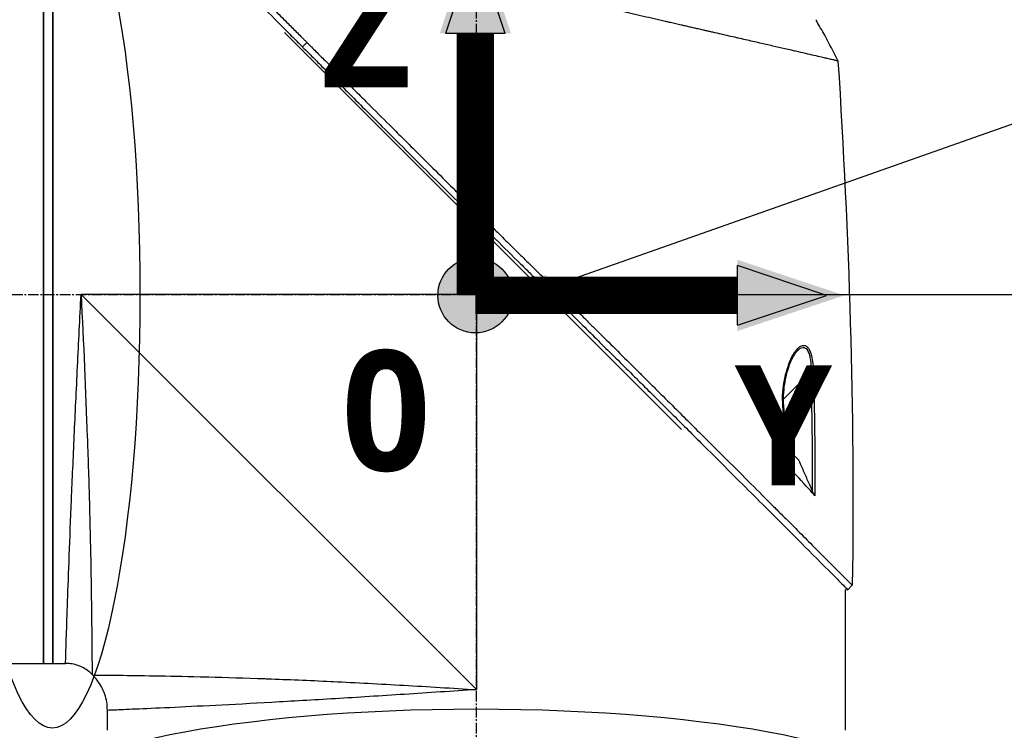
# Model space of a CAD drawing. Header units: millimetres. Extents: x 0 to 4378, y 0 to 2397.
# Tile 186 of 256: x 1539 to 1697, y 599 to 713. Entities that reach past the tile are written whole.
import ezdxf

# ---------------------------------------------------------------- set-up
doc = ezdxf.new("R2010")
doc.units = ezdxf.units.MM
doc.header["$LTSCALE"] = 0.2
doc.linetypes.add('CENTER2', pattern=[1.125, 0.75, -0.125, 0.125, -0.125])
for name, color, linetype in [('02_Center Line', 1, 'CENTER2'), ('07_Special Line2', 76, 'Continuous'), ('12_Before Rev.Num.', 5, 'Continuous'), ('13_After Rev.Num.', 6, 'Continuous')]:
    doc.layers.add(name, color=color, linetype=linetype)
doc.layers.add('14_Mark', color=7, linetype='Continuous', true_color=0xe03c31)
doc.styles.add('Rainbow-4.0 Style', font='malgunsl.ttf')
doc.styles.add('Rainbow-5.0 Style', font='malgunsl.ttf')
doc.dimstyles.new('Rainbow-4.0 Style', dxfattribs={"dimtxt": 3.5, "dimasz": 2.5, "dimexe": 1, "dimexo": 1, "dimgap": 1, "dimtad": 1, "dimdsep": 46, "dimtxsty": 'Rainbow-4.0 Style', "dimcen": 0, "dimclrd": 251, "dimclre": 251, "dimclrt": 7, "dimazin": 3, "dimtp": 0.1, "dimtm": 0.1, "dimtfac": 0.61, "dimtmove": 0, "dimatfit": 3, "dimfxl": 1, "dimlwd": -1, "dimlwe": -1, "dimarcsym": 1})
doc.dimstyles.new('Rainbow-5.0 Style', dxfattribs={"dimtxt": 4.5, "dimasz": 2.5, "dimexe": 1, "dimexo": 1, "dimgap": 1, "dimtad": 1, "dimdsep": 46, "dimtxsty": 'Rainbow-5.0 Style', "dimcen": 0, "dimclrd": 251, "dimclre": 251, "dimclrt": 7, "dimazin": 3, "dimtp": 0.1, "dimtm": 0.1, "dimtfac": 0.61, "dimtmove": 0, "dimatfit": 3, "dimfxl": 1, "dimlwd": -1, "dimlwe": -1, "dimarcsym": 1})

# ---------------------------------------------------------------- blocks, each defined once
blk = doc.blocks.new('A$Ce9bf501b')
for p, q in [((-69.2, 110.2), (-69.2, 228.2)), ((-69.2, 228.2), (-69.2, 110.2)), ((-67.7, 228.2), (-67.7, 110.2)), ((-67.7, 110.2), (-67.7, 228.2)), ((-30.66, 211.04), (32.79, 147.6)), ((-27.81, 208.76), (-27.1, 209.47)), ((0.54, 179.85), (0, 169.2)), ((0, 169.2), (-63.2, 169.2)), ((0, 106), (-63.2, 169.2)), ((0, 169.2), (10.65, 169.74)), ((0, 169.2), (0, 106)), ((53.4, 158.5), (53.4, 158.5)), ((53.74, 158.5), (53.74, 158.5)), ((53.45, 156.79), (49.04, 152.38)), ((48.95, 152.29), (48.95, 152.29)), ((49.43, 144.79), (51.53, 142.69)), ((59, 99.5), (59, 122)), ((59, 122), (59.37, 121.97)), ((59.37, 121.97), (60.08, 122.68)), ((-74.2, 110.2), (-69.2, 110.2)), ((-69.2, 110.2), (-67.7, 110.2)), ((-67.7, 110.2), (-65.69, 110.2)), ((-61.44, 108.44), (-61.34, 108.34)), ((-55, 108.27), (-55, 108.27)), ((-59, 99.5), (-59, 102.69)), ((-55, 102.85), (-55, 102.86))]:
    blk.add_line(p, q)
for centre, radius, start, end in [((-20.07, 168.87), 86.48, 28.646, 30.3958), ((-20.06, 168.87), 86.47, 26.0828, 28.646)]:
    blk.add_arc(centre, radius, start, end)
for centre, major_axis, ratio, start_param, end_param in [((-17.15, 171.25), (53.33, -65.75), 0.977068, 1.416312, 1.42047), ((-20.07, 168.87), (-59.43, 62.83), 1, 4.404955, 4.409974), ((53.44, 156.78), (-0.5, -0.012), 0.024071, 3.598315, 4.687114), ((48.55, 151.9), (0.499, 0.029), 0.0232, 5.671142, 6.283186)]:
    blk.add_ellipse(centre, major_axis=major_axis, ratio=ratio, start_param=start_param, end_param=end_param)
for points, knots in [([(-47.69, 228.8), (-47.69, 228.8), (-47.63, 228.74), (-47.42, 228.53), (-47.26, 228.36), (-46.9, 228), (-46.74, 227.83), (-46.3, 227.39), (-46.01, 227.1), (-45.5, 226.58), (-45.3, 226.38), (-44.85, 225.92), (-44.6, 225.67), (-43.61, 224.67), (-42.8, 223.84), (-40.09, 221.1), (-37.94, 218.94), (-34.37, 215.35), (-33.12, 214.09), (-31.18, 212.14), (-30.52, 211.48), (-29.51, 210.47), (-29.18, 210.14), (-28.67, 209.62), (-28.5, 209.45), (-28.04, 209), (-27.83, 208.79), (-27.81, 208.76)], [0, 0, 0, 0, 0.449356, 0.449356, 0.898467, 0.898467, 1.197468, 1.197468, 1.595858, 1.595858, 1.82337, 1.82337, 2.083118, 2.083118, 2.775822, 2.775822, 4.159486, 4.159486, 4.850949, 4.850949, 5.197063, 5.197063, 5.370242, 5.370242, 5.456832, 5.456832, 5.599134, 5.599134, 5.599134, 5.599134]), ([(57.79, 206.5), (57.79, 206.5), (57.79, 206.5), (57.79, 206.5), (57.78, 206.5), (57.77, 206.51), (57.77, 206.51), (57.75, 206.51), (57.72, 206.52), (57.68, 206.53), (57.65, 206.54), (57.61, 206.55), (57.55, 206.56), (57.5, 206.58), (57.44, 206.59), (57.36, 206.61), (57.29, 206.63), (57.21, 206.64), (57.12, 206.67), (57.03, 206.69), (56.93, 206.71), (56.82, 206.73), (56.62, 206.78), (56.37, 206.84), (56.07, 206.91), (56.02, 206.92), (55.96, 206.93), (55.9, 206.95), (55.73, 206.99), (55.48, 207.04), (55.11, 207.13), (54.82, 207.19), (54.44, 207.28), (53.95, 207.39), (53.57, 207.48), (53.12, 207.58), (52.59, 207.71), (52.13, 207.81), (51.62, 207.93), (51.03, 208.06), (50.81, 208.11), (50.59, 208.16), (50.35, 208.22), (50, 208.3), (49.65, 208.38), (49.28, 208.46), (48.67, 208.6), (48.03, 208.75), (47.36, 208.9), (47.02, 208.98), (46.68, 209.06), (46.33, 209.14), (45.98, 209.22), (45.63, 209.3), (45.27, 209.38), (44.55, 209.55), (43.8, 209.72), (43.03, 209.9), (42.64, 209.98), (42.25, 210.07), (41.85, 210.17), (41.76, 210.18), (41.68, 210.2), (41.6, 210.22), (41.49, 210.25), (41.17, 210.32), (40.63, 210.44), (40.3, 210.52), (39.89, 210.61), (39.39, 210.73), (39.01, 210.82), (38.58, 210.91), (38.11, 211.02), (37.9, 211.07), (37.68, 211.12), (37.46, 211.17), (37.24, 211.22), (37.03, 211.27), (36.8, 211.32), (36.62, 211.36), (36.43, 211.41), (36.25, 211.45), (35.98, 211.51), (35.72, 211.57), (35.46, 211.63), (35.23, 211.68), (35.01, 211.73), (34.78, 211.78), (34.55, 211.84), (34.32, 211.89), (34.09, 211.94), (33.86, 212), (33.61, 212.05), (33.38, 212.11), (33.16, 212.16), (32.95, 212.2), (32.7, 212.26), (32.45, 212.32), (32.15, 212.39), (31.86, 212.45), (31.58, 212.52), (31.3, 212.58), (31.02, 212.65), (30.81, 212.69), (30.6, 212.74), (30.4, 212.79), (30.32, 212.81), (30.24, 212.82), (30.16, 212.84), (29.88, 212.91), (29.59, 212.97), (29.3, 213.04), (29.16, 213.07), (29.01, 213.11), (28.87, 213.14), (28.72, 213.17), (28.58, 213.21), (28.43, 213.24), (28.14, 213.31), (27.85, 213.37), (27.56, 213.44), (26.97, 213.57), (26.38, 213.71), (25.79, 213.84), (25.49, 213.91), (25.19, 213.98), (24.9, 214.05), (24.6, 214.12), (24.3, 214.19), (24, 214.26), (23.85, 214.29), (23.7, 214.32), (23.55, 214.36), (23.39, 214.39), (23.24, 214.43), (23.09, 214.46), (22.8, 214.53), (22.5, 214.6), (22.21, 214.67), (22.2, 214.67), (22.19, 214.67), (22.18, 214.67), (21.88, 214.74), (21.57, 214.81), (21.27, 214.88), (20.96, 214.95), (20.66, 215.02), (20.35, 215.09), (20.2, 215.13), (20.04, 215.16), (19.89, 215.2), (19.74, 215.23), (19.58, 215.27), (19.43, 215.3), (19.12, 215.37), (18.81, 215.44), (18.5, 215.51), (18.32, 215.56), (18.14, 215.6), (17.95, 215.64), (17.95, 215.64), (17.95, 215.64), (17.94, 215.64), (17.88, 215.66), (17.76, 215.68), (17.57, 215.73), (17.43, 215.76), (17.25, 215.8), (17.03, 215.85), (16.91, 215.88), (16.78, 215.91), (16.64, 215.94), (16.49, 215.97), (16.34, 216.01), (16.17, 216.05), (16.06, 216.07), (15.93, 216.1), (15.81, 216.13), (15.77, 216.14), (15.74, 216.15), (15.7, 216.15), (15.35, 216.24), (15.03, 216.31), (14.77, 216.37), (14.11, 216.52), (13.74, 216.6), (13.65, 216.63), (13.4, 216.68), (13.14, 216.74), (12.89, 216.8), (12.58, 216.87), (12.26, 216.94), (11.95, 217.02), (11.81, 217.05), (11.67, 217.08), (11.53, 217.11), (11.36, 217.15), (11.18, 217.19), (11.01, 217.23), (10.81, 217.28), (10.61, 217.32), (10.41, 217.37), (10.05, 217.45), (9, 217.69), (7.25, 218.09), (7.22, 218.1), (7.19, 218.1), (7.16, 218.11), (5.94, 218.39), (4.73, 218.67), (3.52, 218.95), (2.58, 219.16), (1.64, 219.38), (0.7, 219.59), (0.41, 219.66), (0.12, 219.73), (-0.18, 219.79), (-1.4, 220.07), (-2.61, 220.35), (-3.81, 220.63), (-4.14, 220.7), (-4.47, 220.78), (-4.8, 220.85), (-5.05, 220.91), (-5.32, 220.97), (-5.6, 221.04), (-6.15, 221.16), (-6.74, 221.3), (-7.38, 221.44), (-7.66, 221.51), (-7.95, 221.58), (-8.25, 221.64), (-8.54, 221.71), (-8.83, 221.78), (-9.13, 221.84), (-9.41, 221.91), (-9.7, 221.98), (-9.99, 222.04), (-10.04, 222.05), (-10.08, 222.06), (-10.13, 222.07), (-10.36, 222.13), (-10.6, 222.18), (-10.85, 222.24), (-11.38, 222.36), (-11.95, 222.49), (-12.56, 222.63), (-13.09, 222.75), (-13.65, 222.88), (-14.24, 223.01), (-15.25, 223.25), (-16.35, 223.5), (-17.52, 223.77), (-18.37, 223.96), (-19.25, 224.16), (-20.16, 224.37)], [0.0008979, 0.0008979, 0.0008979, 0.0008979, 0.0108915, 0.0108915, 0.0108915, 0.020974, 0.020974, 0.020974, 0.0391503, 0.0391503, 0.0391503, 0.0554178, 0.0554178, 0.0554178, 0.0702751, 0.0702751, 0.0702751, 0.0840358, 0.0840358, 0.0840358, 0.0969119, 0.0969119, 0.0969119, 0.1205769, 0.1205769, 0.1205769, 0.125, 0.125, 0.125, 0.1638961, 0.1638961, 0.1638961, 0.1958374, 0.1958374, 0.1958374, 0.2208888, 0.2208888, 0.2208888, 0.2422005, 0.2422005, 0.2422005, 0.25, 0.25, 0.25, 0.2678209, 0.2678209, 0.2678209, 0.2975362, 0.2975362, 0.2975362, 0.3125, 0.3125, 0.3125, 0.3272656, 0.3272656, 0.3272656, 0.3570095, 0.3570095, 0.3570095, 0.3718814, 0.3718814, 0.3718814, 0.375, 0.375, 0.375, 0.3991671, 0.3991671, 0.3991671, 0.4139157, 0.4139157, 0.4139157, 0.4249028, 0.4249028, 0.4249028, 0.429655, 0.429655, 0.429655, 0.4340613, 0.4340613, 0.4340613, 0.4375, 0.4375, 0.4375, 0.4468814, 0.4468814, 0.4468814, 0.4548932, 0.4548932, 0.4548932, 0.4629051, 0.4629051, 0.4629051, 0.4712008, 0.4712008, 0.4712008, 0.4789288, 0.4789288, 0.4789288, 0.4866568, 0.4866568, 0.4866568, 0.4943848, 0.4943848, 0.4943848, 0.5, 0.5, 0.5, 0.502414, 0.502414, 0.502414, 0.5112437, 0.5112437, 0.5112437, 0.5156585, 0.5156585, 0.5156585, 0.5200734, 0.5200734, 0.5200734, 0.528903, 0.528903, 0.528903, 0.5465624, 0.5465624, 0.5465624, 0.555392, 0.555392, 0.555392, 0.5642217, 0.5642217, 0.5642217, 0.5686366, 0.5686366, 0.5686366, 0.5730514, 0.5730514, 0.5730514, 0.5816327, 0.5816327, 0.5816327, 0.5818813, 0.5818813, 0.5818813, 0.5907202, 0.5907202, 0.5907202, 0.5995591, 0.5995591, 0.5995591, 0.6039786, 0.6039786, 0.6039786, 0.6083981, 0.6083981, 0.6083981, 0.6172371, 0.6172371, 0.6172371, 0.622449, 0.622449, 0.622449, 0.6229413, 0.6229413, 0.6229413, 0.6298917, 0.6298917, 0.6298917, 0.6351416, 0.6351416, 0.6351416, 0.6379546, 0.6379546, 0.6379546, 0.6408496, 0.6408496, 0.6408496, 0.6428571, 0.6428571, 0.6428571, 0.6433986, 0.6433986, 0.6433986, 0.6491487, 0.6491487, 0.6491487, 0.6632653, 0.6632653, 0.6632653, 0.6704637, 0.6704637, 0.6704637, 0.6793393, 0.6793393, 0.6793393, 0.6833065, 0.6833065, 0.6833065, 0.6882149, 0.6882149, 0.6882149, 0.6938776, 0.6938776, 0.6938776, 0.7239727, 0.7239727, 0.7239727, 0.7244898, 0.7244898, 0.7244898, 0.7589042, 0.7589042, 0.7589042, 0.7857143, 0.7857143, 0.7857143, 0.7941949, 0.7941949, 0.7941949, 0.8295621, 0.8295621, 0.8295621, 0.8392857, 0.8392857, 0.8392857, 0.849008, 0.849008, 0.849008, 0.8678821, 0.8678821, 0.8678821, 0.876305, 0.876305, 0.876305, 0.8842189, 0.8842189, 0.8842189, 0.8917062, 0.8917062, 0.8917062, 0.8928571, 0.8928571, 0.8928571, 0.9031342, 0.9031342, 0.9031342, 0.9247967, 0.9247967, 0.9247967, 0.9437386, 0.9437386, 0.9437386, 0.9764071, 0.9764071, 0.9764071, 1, 1, 1, 1]), ([(-34.78, 217.18), (-34.76, 217.16), (-34.7, 217.1), (-34.56, 216.96), (-34.5, 216.9), (-34.34, 216.73), (-34.22, 216.62), (-33.89, 216.28), (-33.66, 216.05), (-32.97, 215.36), (-32.51, 214.89), (-31.72, 214.1), (-31.4, 213.78), (-30.76, 213.14), (-30.44, 212.81), (-29.62, 212), (-29.12, 211.5), (-28.37, 210.74), (-28.12, 210.49), (-27.74, 210.11), (-27.61, 209.98), (-27.42, 209.79), (-27.36, 209.73), (-27.28, 209.65), (-27.11, 209.48), (-27.1, 209.47)], [-1.054271, -1.054271, -1.054271, -1.054271, -1.016011, -1.016011, -0.991173, -0.991173, -0.941498, -0.941498, -0.842144, -0.842144, -0.643564, -0.643564, -0.511372, -0.511372, -0.379025, -0.379025, -0.180334, -0.180334, -0.080976, -0.080976, -0.031296, -0.031296, -0.006457, -0.006457, -0.000001, -0.000001, -0.000001, -0.000001]), ([(-27.1, 209.47), (-27.09, 209.46), (-26.94, 209.31), (-26.86, 209.23), (-26.81, 209.17), (-26.63, 208.99), (-26.51, 208.88), (-26.15, 208.52), (-25.91, 208.28), (-25.18, 207.55), (-24.7, 207.06), (-23.22, 205.59), (-22.23, 204.59), (-20.97, 203.34), (-20.72, 203.09), (-20.15, 202.52), (-19.83, 202.19), (-18.9, 201.27), (-18.29, 200.66), (-17.56, 199.92), (-17.44, 199.8), (-17.2, 199.57), (-17.09, 199.46), (-15.81, 198.18), (-14.62, 197), (-12.74, 195.12), (-12.06, 194.44), (-10.57, 192.96), (-9.78, 192.17), (-6.85, 189.25), (-4.7, 187.11), (-1.8, 184.24), (-1.08, 183.52), (-0.25, 182.69), (-0.14, 182.59), (0.04, 182.4), (0.13, 182.32), (0.3, 182.15), (0.39, 182.06), (0.59, 181.86), (0.7, 181.75), (0.9, 181.55), (0.99, 181.47), (1.19, 181.26), (1.32, 181.14), (1.55, 180.92), (1.65, 180.81), (2.29, 180.18), (2.82, 179.65), (4.05, 178.44), (4.75, 177.75), (6.15, 176.36), (6.86, 175.66), (8.02, 174.52), (8.47, 174.07), (9.03, 173.53), (9.13, 173.42), (9.42, 173.14), (9.61, 172.95), (10.26, 172.31), (10.72, 171.86), (11.42, 171.16), (11.67, 170.92), (12, 170.59), (12.09, 170.51), (12.22, 170.38), (12.26, 170.33), (12.41, 170.19), (12.51, 170.09), (12.76, 169.84), (12.91, 169.69), (13.26, 169.35), (13.45, 169.16), (13.81, 168.8), (13.99, 168.62), (14.23, 168.38), (14.29, 168.32), (14.5, 168.12), (14.66, 167.96), (15.05, 167.57), (15.27, 167.36), (15.66, 166.97), (15.82, 166.81), (16.15, 166.48), (16.32, 166.32), (16.74, 165.9), (17, 165.64), (17.45, 165.19), (17.64, 165.01), (17.97, 164.68), (18.11, 164.54), (18.32, 164.33), (18.39, 164.26), (18.67, 163.99), (18.87, 163.78), (20, 162.67), (20.92, 161.76), (22.82, 159.87), (23.8, 158.9), (25.16, 157.55), (25.54, 157.17), (26.11, 156.61), (26.29, 156.43), (26.91, 155.81), (27.34, 155.38), (28.22, 154.51), (28.66, 154.06), (30.07, 152.66), (31.03, 151.71), (32.76, 149.99), (33.53, 149.22), (35.19, 147.57), (36.08, 146.68), (37.66, 145.11), (38.35, 144.41), (41.7, 141.08), (44.22, 138.55), (47.06, 135.71), (47.56, 135.22), (48.51, 134.26), (48.98, 133.8), (51.18, 131.6), (52.78, 129.99), (54.81, 127.96), (55.4, 127.37), (56.46, 126.3), (56.94, 125.82), (58.22, 124.54), (58.88, 123.88), (59.56, 123.2), (59.73, 123.03), (60, 122.75), (60.08, 122.68), (60.08, 122.68)], [-6.229962, -6.229962, -6.229962, -6.229962, -6.227864, -6.227864, -6.219552, -6.219552, -6.202929, -6.202929, -6.16968, -6.16968, -6.103208, -6.103208, -5.970065, -5.970065, -5.937453, -5.937453, -5.895346, -5.895346, -5.816119, -5.816119, -5.800362, -5.800362, -5.786281, -5.786281, -5.635887, -5.635887, -5.550128, -5.550128, -5.451964, -5.451964, -5.19041, -5.19041, -5.103809, -5.103809, -5.091041, -5.091041, -5.081268, -5.081268, -5.070806, -5.070806, -5.057101, -5.057101, -5.047416, -5.047416, -5.032993, -5.032993, -5.021064, -5.021064, -4.959513, -4.959513, -4.879662, -4.879662, -4.798866, -4.798866, -4.746913, -4.746913, -4.735039, -4.735039, -4.713278, -4.713278, -4.660559, -4.660559, -4.631405, -4.631405, -4.620962, -4.620962, -4.61581, -4.61581, -4.603824, -4.603824, -4.585775, -4.585775, -4.565126, -4.565126, -4.545061, -4.545061, -4.538129, -4.538129, -4.518662, -4.518662, -4.489931, -4.489931, -4.468034, -4.468034, -4.446173, -4.446173, -4.412022, -4.412022, -4.38742, -4.38742, -4.368644, -4.368644, -4.359076, -4.359076, -4.331844, -4.331844, -4.208918, -4.208918, -4.076245, -4.076245, -4.023995, -4.023995, -3.998904, -3.998904, -3.939656, -3.939656, -3.878964, -3.878964, -3.746371, -3.746371, -3.637173, -3.637173, -3.509455, -3.509455, -3.406658, -3.406658, -3.009825, -3.009825, -2.924337, -2.924337, -2.84138, -2.84138, -2.519502, -2.519502, -2.374871, -2.374871, -2.235834, -2.235834, -1.965462, -1.965462, -1.83333, -1.83333, -1.674568, -1.674568, -1.674568, -1.674568]), ([(-27.81, 208.76), (-27.77, 208.73), (-27.47, 208.43), (-26.8, 207.76), (-26.55, 207.5), (-25.79, 206.74), (-25.27, 206.22), (-23.72, 204.67), (-22.66, 203.61), (-21.29, 202.24), (-20.99, 201.94), (-20.33, 201.28), (-19.98, 200.93), (-18.67, 199.62), (-17.72, 198.67), (-16.21, 197.17), (-15.66, 196.61), (-13.62, 194.58), (-12.12, 193.09), (-7.64, 188.62), (-2.04, 183.06), (3.89, 177.19), (5.22, 175.88), (7.21, 173.92), (7.86, 173.27), (8.78, 172.37), (9.04, 172.11), (9.8, 171.36), (10.31, 170.86), (10.97, 170.2), (11.13, 170.05), (11.39, 169.79), (11.5, 169.68), (11.72, 169.47), (11.82, 169.37), (12.03, 169.16), (12.14, 169.05), (12.66, 168.53), (13.08, 168.12), (13.94, 167.27), (14.38, 166.83), (15.65, 165.57), (16.48, 164.75), (18.12, 163.13), (18.93, 162.32), (20.6, 160.67), (21.45, 159.83), (23.18, 158.11), (24.06, 157.23), (25.4, 155.9), (25.85, 155.45), (27.08, 154.23), (27.84, 153.47), (29.45, 151.88), (30.29, 151.04), (31.95, 149.39), (32.76, 148.58), (34.34, 147.01), (35.1, 146.24), (37.32, 144.03), (38.76, 142.6), (42.73, 138.63), (45.18, 136.18), (47.86, 133.5), (48.29, 133.07), (50.3, 131.06), (51.76, 129.6), (55.02, 126.33), (56.61, 124.74), (57.97, 123.37), (58.21, 123.13), (58.74, 122.61), (58.97, 122.37), (59.29, 122.05), (59.37, 121.97), (59.37, 121.97)], [0.000001, 0.000001, 0.000001, 0.000001, 0.0174896, 0.0174896, 0.0280641, 0.0280641, 0.0492044, 0.0492044, 0.0915833, 0.0915833, 0.103829, 0.103829, 0.1177045, 0.1177045, 0.1548929, 0.1548929, 0.1762617, 0.1762617, 0.2332292, 0.2332292, 0.3447473, 0.3447473, 0.3768428, 0.3768428, 0.3928613, 0.3928613, 0.3992061, 0.3992061, 0.4115742, 0.4115742, 0.4153435, 0.4153435, 0.4181398, 0.4181398, 0.4207138, 0.4207138, 0.4231441, 0.4231441, 0.4328041, 0.4328041, 0.443145, 0.443145, 0.4624048, 0.4624048, 0.4815797, 0.4815797, 0.5018181, 0.5018181, 0.5229618, 0.5229618, 0.5340035, 0.5340035, 0.5527188, 0.5527188, 0.5738832, 0.5738832, 0.5945831, 0.5945831, 0.6145009, 0.6145009, 0.6528362, 0.6528362, 0.7241388, 0.7241388, 0.7381113, 0.7381113, 0.7906485, 0.7906485, 0.8696683, 0.8696683, 0.8893857, 0.8893857, 0.91901, 0.91901, 0.9486615, 0.9486615, 0.9486615, 0.9486615]), ([(-65.69, 110.2), (-65.69, 110.2), (-65.67, 110.58), (-65.65, 111.33), (-65.64, 111.71), (-65.62, 112.17), (-65.61, 112.73), (-65.59, 113.3), (-65.57, 113.95), (-65.54, 114.69), (-65.5, 116.17), (-65.44, 117.99), (-65.36, 120.13), (-65.29, 122.26), (-65.2, 124.76), (-65.09, 127.48), (-64.99, 130.2), (-64.87, 133.16), (-64.74, 136.39), (-64.6, 139.61), (-64.45, 143.04), (-64.29, 146.58), (-64.13, 150.13), (-63.95, 153.84), (-63.77, 157.65), (-63.58, 161.46), (-63.39, 165.36), (-63.2, 169.2)], [0.5000036, 0.5000036, 0.5000036, 0.5000036, 0.5624944, 0.5624944, 0.5624944, 0.5937419, 0.5937419, 0.5937419, 0.6249896, 0.6249896, 0.6249896, 0.6874857, 0.6874857, 0.6874857, 0.7499833, 0.7499833, 0.7499833, 0.8124833, 0.8124833, 0.8124833, 0.8749861, 0.8749861, 0.8749861, 0.9375, 0.9375, 0.9375, 1, 1, 1, 1]), ([(-63.2, 169.2), (-62.82, 161.42), (-62.47, 153.58), (-62.21, 146.37), (-62.21, 146.29), (-62.2, 146.22), (-62.2, 146.14), (-62.07, 142.6), (-61.97, 139.16), (-61.88, 135.91), (-61.88, 135.82), (-61.88, 135.73), (-61.87, 135.64), (-61.79, 132.41), (-61.72, 129.41), (-61.67, 126.66), (-61.67, 126.58), (-61.67, 126.5), (-61.67, 126.43), (-61.61, 123.67), (-61.58, 121.14), (-61.55, 118.95), (-61.55, 118.9), (-61.55, 118.84), (-61.54, 118.79), (-61.52, 116.6), (-61.5, 114.74), (-61.48, 113.21), (-61.48, 113.19), (-61.48, 113.16), (-61.48, 113.14), (-61.47, 112.39), (-61.47, 111.71), (-61.46, 111.13), (-61.46, 110.54), (-61.45, 110.04), (-61.45, 109.65), (-61.45, 109.64), (-61.45, 109.64), (-61.45, 109.63), (-61.45, 108.85), (-61.44, 108.45), (-61.44, 108.44), (-61.44, 108.44), (-61.44, 108.44), (-61.44, 108.44)], [0, 0, 0, 0, 0.1237216, 0.1237216, 0.1237216, 0.125, 0.125, 0.125, 0.1858558, 0.1858558, 0.1858558, 0.1875, 0.1875, 0.1875, 0.2483067, 0.2483067, 0.2483067, 0.25, 0.25, 0.25, 0.3110307, 0.3110307, 0.3110307, 0.3125, 0.3125, 0.3125, 0.3740244, 0.3740244, 0.3740244, 0.375, 0.375, 0.375, 0.4055785, 0.4055785, 0.4055785, 0.4371666, 0.4371666, 0.4371666, 0.4375, 0.4375, 0.4375, 0.5, 0.5, 0.5, 0.500405, 0.500405, 0.500405, 0.500405]), ([(48.96, 151.92), (48.88, 153.34), (49.04, 154.8), (49.41, 156.33), (49.73, 157.62), (50.13, 158.68), (50.61, 159.52), (50.64, 159.56), (50.66, 159.61), (50.69, 159.66), (50.99, 160.15), (51.28, 160.52), (51.58, 160.75), (51.67, 160.82), (51.75, 160.88), (51.83, 160.92), (51.92, 160.97), (52, 161.01), (52.09, 161.03), (52.26, 161.07), (52.44, 161.04), (52.63, 160.95), (52.79, 160.87), (52.94, 160.73), (53.08, 160.53), (53.1, 160.5), (53.13, 160.45), (53.16, 160.41), (53.22, 160.3), (53.28, 160.18), (53.34, 160.05), (53.38, 159.95), (53.42, 159.84), (53.46, 159.72), (53.5, 159.6), (53.53, 159.48), (53.56, 159.36), (53.75, 158.63), (53.86, 157.77), (53.88, 156.8)], [0, 0, 0, 0, 0.25, 0.25, 0.25, 0.4865055, 0.4865055, 0.4865055, 0.5, 0.5, 0.5, 0.625, 0.625, 0.625, 0.65625, 0.65625, 0.65625, 0.6875, 0.6875, 0.6875, 0.75, 0.75, 0.75, 0.8021419, 0.8021419, 0.8021419, 0.8125, 0.8125, 0.8125, 0.8375, 0.8375, 0.8375, 0.85625, 0.85625, 0.85625, 0.875, 0.875, 0.875, 0.9999999, 0.9999999, 0.9999999, 0.9999999]), ([(51.42, 160.29), (51.48, 160.35), (51.54, 160.4), (51.6, 160.45), (51.65, 160.5), (51.71, 160.54), (51.77, 160.58), (51.86, 160.63), (51.97, 160.68), (52.15, 160.7), (52.16, 160.7), (52.17, 160.7), (52.18, 160.7), (52.23, 160.7), (52.28, 160.7), (52.32, 160.7), (52.35, 160.69), (52.39, 160.68), (52.42, 160.67), (52.51, 160.64), (52.6, 160.59), (52.68, 160.53), (52.77, 160.45), (52.85, 160.35), (52.92, 160.23), (52.94, 160.21), (52.95, 160.19), (52.96, 160.16), (53.06, 159.97), (53.15, 159.75), (53.22, 159.48), (53.29, 159.24), (53.34, 158.96), (53.38, 158.65), (53.45, 158.13), (53.47, 157.51), (53.45, 156.79)], [-0.9529877, -0.9529877, -0.9529877, -0.9529877, -0.9022408, -0.9022408, -0.9022408, -0.8514938, -0.8514938, -0.8514938, -0.75, -0.75, -0.75, -0.7421865, -0.7421865, -0.7421865, -0.705, -0.705, -0.705, -0.675, -0.675, -0.675, -0.6, -0.6, -0.6, -0.5168612, -0.5168612, -0.5168612, -0.5, -0.5, -0.5, -0.375, -0.375, -0.375, -0.25, -0.25, -0.25, -0.0000001, -0.0000001, -0.0000001, -0.0000001]), ([(51.24, 160.14), (51.06, 159.94), (50.87, 159.67), (50.46, 158.98), (50.25, 158.53), (49.77, 157.31), (49.54, 156.49), (49.25, 155.1), (49.16, 154.56), (49.04, 153.32), (49.01, 152.62), (49.05, 151.93)], [0, 0, 0, 0, 0.1427344, 0.1427344, 0.3278478, 0.3278478, 0.6093621, 0.6093621, 0.7814093, 0.7814093, 0.9894028, 0.9894028, 0.9894028, 0.9894028]), ([(49.55, 142.07), (49.55, 142.06), (49.55, 142.04), (49.54, 142.03), (49.54, 142.02), (49.52, 142.03), (49.51, 142.03), (49.49, 142.05), (49.48, 142.06), (49.46, 142.07)], [0.18466179, 0.18466179, 0.18466179, 0.18466179, 0.20109399, 0.20109399, 0.21736929, 0.21736929, 0.23156221, 0.23156221, 0.24608538, 0.24608538, 0.24608538, 0.24608538]), ([(54.11, 137), (53.87, 137.27), (53.11, 138.12), (50.99, 140.43), (50.12, 141.36), (49.46, 142.07)], [0.000001, 0.000001, 0.000001, 0.000001, 0.1867187, 0.1867187, 0.3309926, 0.3309926, 0.3309926, 0.3309926]), ([(53.68, 137.83), (53.41, 138.43), (53.15, 139.02), (52.62, 140.21), (52.36, 140.81), (52.1, 141.4), (52.1, 141.4), (52.09, 141.41), (52.09, 141.42), (51.9, 141.84), (51.72, 142.27), (51.53, 142.69)], [-0.3898017, -0.3898017, -0.3898017, -0.3898017, -0.1949013, -0.1949013, 0, 0, 0, 0.0018086, 0.0018086, 0.0018086, 0.14148, 0.14148, 0.14148, 0.14148]), ([(54.11, 137), (54.1, 137.01), (54.09, 137.03), (54.06, 137.08), (54.04, 137.11), (53.98, 137.2), (53.94, 137.28), (53.82, 137.51), (53.75, 137.67), (53.68, 137.83)], [0.00000001, 0.00000001, 0.00000001, 0.00000001, 0.00934531, 0.00934531, 0.02070119, 0.02070119, 0.04610095, 0.04610095, 0.07967024, 0.07967024, 0.07967024, 0.07967024]), ([(-61.44, 108.44), (-61.9, 108.9), (-62.44, 109.29), (-63.6, 109.87), (-64.24, 110.06), (-65.15, 110.18), (-65.42, 110.2), (-65.69, 110.2)], [0, 0, 0, 0, 0.1944378, 0.1944378, 0.3894915, 0.3894915, 0.4694478, 0.4694478, 0.4694478, 0.4694478]), ([(-61.34, 108.34), (-61.34, 108.34), (-61.34, 108.34), (-61.34, 108.34), (-61.34, 108.34), (-60.94, 108.34), (-60.15, 108.33), (-60.13, 108.33), (-60.12, 108.33), (-60.1, 108.33), (-59.3, 108.32), (-58.12, 108.31), (-56.61, 108.29), (-56.56, 108.29), (-56.5, 108.29), (-56.45, 108.29), (-54.87, 108.27), (-52.9, 108.24), (-50.58, 108.2), (-48.38, 108.16), (-45.91, 108.11), (-43.18, 108.04), (-43.05, 108.04), (-42.92, 108.03), (-42.79, 108.03), (-40.05, 107.96), (-37.01, 107.87), (-33.82, 107.76), (-33.67, 107.75), (-33.53, 107.75), (-33.38, 107.74), (-30.17, 107.62), (-26.8, 107.49), (-23.28, 107.32), (-23.14, 107.31), (-23.01, 107.31), (-22.88, 107.3), (-19.25, 107.13), (-15.42, 106.92), (-11.59, 106.7), (-7.77, 106.48), (-3.89, 106.25), (0, 106)], [0.5002568, 0.5002568, 0.5002568, 0.5002568, 0.5003876, 0.5003876, 0.5003876, 0.5625, 0.5625, 0.5625, 0.5637682, 0.5637682, 0.5637682, 0.625, 0.625, 0.625, 0.6270506, 0.6270506, 0.6270506, 0.6901228, 0.6901228, 0.6901228, 0.75, 0.75, 0.75, 0.7528673, 0.7528673, 0.7528673, 0.8125, 0.8125, 0.8125, 0.8152429, 0.8152429, 0.8152429, 0.875, 0.875, 0.875, 0.877259, 0.877259, 0.877259, 0.9386494, 0.9386494, 0.9386494, 1, 1, 1, 1]), ([(-59, 102.69), (-59, 103.55), (-59.14, 104.43), (-59.7, 106.07), (-60.12, 106.85), (-60.86, 107.82), (-61.09, 108.09), (-61.34, 108.34)], [0, 0, 0, 0, 0.2592614, 0.2592614, 0.5193326, 0.5193326, 0.6259312, 0.6259312, 0.6259312, 0.6259312]), ([(0, 106), (-3.85, 105.75), (-7.69, 105.5), (-11.49, 105.25), (-15.25, 105.01), (-19.01, 104.77), (-22.56, 104.55), (-26.12, 104.34), (-29.51, 104.14), (-32.72, 103.96), (-35.92, 103.78), (-38.96, 103.62), (-41.68, 103.48), (-44.4, 103.34), (-46.85, 103.23), (-49.01, 103.12), (-51.17, 103.02), (-53, 102.94), (-54.48, 102.88), (-55.95, 102.81), (-57.09, 102.77), (-57.85, 102.73), (-58.61, 102.7), (-59, 102.69), (-59, 102.69), (-59, 102.69), (-59, 102.69), (-59, 102.69)], [0, 0, 0, 0, 0.0627169, 0.0627169, 0.0627169, 0.125, 0.125, 0.125, 0.1875, 0.1875, 0.1875, 0.25, 0.25, 0.25, 0.3125314, 0.3125314, 0.3125314, 0.375, 0.375, 0.375, 0.4375116, 0.4375116, 0.4375116, 0.4999994, 0.4999994, 0.4999994, 0.5001285, 0.5001285, 0.5001285, 0.5001285])]:
    blk.add_open_spline(points, degree=3, knots=knots)
for points in [[(54.24, 213.11), (54.27, 213.06), (54.31, 213), (54.35, 212.93)], [(57.79, 206.5), (59.55, 178.6), (60.52, 150.63), (60.08, 122.68)], [(51.26, 160.13), (51.32, 160.19), (51.37, 160.25), (51.42, 160.29)], [(53.45, 156.79), (53.6, 150.47), (53.68, 144.15), (53.68, 137.83)], [(53.88, 156.8), (54.04, 150.53), (54.12, 143.91), (54.11, 137)], [(49.46, 142.07), (49.33, 145.36), (49.16, 148.64), (48.96, 151.92)], [(49.05, 151.93), (49.25, 148.64), (49.41, 145.36), (49.55, 142.07)], [(-59, 102.69), (-59, 102.69), (-59, 102.69), (-59, 102.69)]]:
    blk.add_open_spline(points, degree=3)
at = {"layer": '02_Center Line', "ltscale": 11.288275}
for p, q in [((0, -7.66), (0, 258.56)), ((-229.15, 169.2), (81.4, 169.2))]:
    blk.add_line(p, q, dxfattribs=at)
blk = doc.blocks.new('*D145')
at = {"color": 251, "linetype": 'ByBlock', "transparency": 16777216}
for p, q in [((1676.76, 669.11), (1834.85, 669.11)), ((1829.85, 512.41), (1829.85, 656.61)), ((1703.07, 499.91), (1834.85, 499.91))]:
    blk.add_line(p, q, dxfattribs=at)
at = {"color": 251, "transparency": 16777216}
for points in [[(1827.77, 656.61), (1831.94, 656.61), (1829.85, 669.11)], [(1827.77, 512.41), (1831.94, 512.41), (1829.85, 499.91)]]:
    blk.add_solid(points, dxfattribs=at)
at = {"layer": 'Defpoints', "color": 0, "transparency": 16777216}
for p in [(1671.76, 669.11), (1829.85, 669.11), (1698.07, 499.91)]:
    blk.add_point(p, dxfattribs=at)
at = {"color": 7, "transparency": 16777216, "insert": (1815.76, 584.51), "char_height": 17.5, "attachment_point": 5, "rotation": 90, "style": 'Rainbow-4.0 Style'}
blk.add_mtext('169.2', dxfattribs=at)
blk = doc.blocks.new('*D146')
at = {"color": 251, "linetype": 'ByBlock', "transparency": 16777216}
for p, q in [((1621.7, 1236.01), (1778.89, 1236.01)), ((1773.89, 681.61), (1773.89, 1223.51)), ((1676.76, 669.11), (1778.89, 669.11))]:
    blk.add_line(p, q, dxfattribs=at)
at = {"color": 251, "transparency": 16777216}
for points in [[(1771.81, 1223.51), (1775.98, 1223.51), (1773.89, 1236.01)], [(1771.81, 681.61), (1775.98, 681.61), (1773.89, 669.11)]]:
    blk.add_solid(points, dxfattribs=at)
at = {"layer": 'Defpoints', "color": 0, "transparency": 16777216}
for p in [(1616.7, 1236.01), (1773.89, 1236.01), (1671.76, 669.11)]:
    blk.add_point(p, dxfattribs=at)
at = {"color": 7, "transparency": 16777216, "insert": (1759.84, 952.56), "char_height": 17.5, "attachment_point": 5, "rotation": 90, "style": 'Rainbow-4.0 Style'}
blk.add_mtext('566.9', dxfattribs=at)
blk = doc.blocks.new('*D148')
at = {"color": 251, "linetype": 'ByBlock', "transparency": 16777216}
for p, q in [((1483.19, 1869.11), (1834.85, 1869.11)), ((1829.85, 681.61), (1829.85, 1856.61)), ((1617.14, 669.11), (1834.85, 669.11))]:
    blk.add_line(p, q, dxfattribs=at)
at = {"color": 251, "transparency": 16777216}
for points in [[(1827.77, 1856.61), (1831.94, 1856.61), (1829.85, 1869.11)], [(1827.77, 681.61), (1831.94, 681.61), (1829.85, 669.11)]]:
    blk.add_solid(points, dxfattribs=at)
at = {"layer": 'Defpoints', "color": 0, "transparency": 16777216}
for p in [(1478.19, 1869.11), (1829.85, 1869.11), (1612.14, 669.11)]:
    blk.add_point(p, dxfattribs=at)
at = {"color": 7, "transparency": 16777216, "insert": (1815.75, 1269.11), "char_height": 17.5, "attachment_point": 5, "rotation": 90, "style": 'Rainbow-4.0 Style'}
blk.add_mtext('1200', dxfattribs=at)
blk = doc.blocks.new('Blk$L1P0-3O23B')
for q in [(63.35, -1.67), (70.72, 5.7)]:
    blk.add_line((63.35, 5.7), q)
blk.add_ellipse((0, 0), major_axis=(69.35, 0), ratio=0.201954)
blk = doc.blocks.new('A$Ceda57245')
at = {"layer": '07_Special Line2'}
blk.add_hatch(color=256, dxfattribs=at).paths.add_polyline_path([(49.16, 0), (34.9, 4.75), (34.9, -4.75)])
at = {"layer": '12_Before Rev.Num.'}
blk.add_hatch(color=256, dxfattribs=at).paths.add_polyline_path([(0, 49.16), (-4.75, 34.9), (4.75, 34.9)])
at = {"layer": '14_Mark'}
h = blk.add_hatch(color=256, dxfattribs=at)
h.dxf.hatch_style = 1
h.paths.add_polyline_path([(5, 0, 1), (-5, 0, 1)])
at = {"layer": '07_Special Line2'}
for p, q in [((34.9, -3.96), (34.9, 3.96)), ((46.78, 0), (34.9, 3.96)), ((34.9, -3.96), (46.78, 0))]:
    blk.add_line(p, q, dxfattribs=at)
at = {"layer": '07_Special Line2', "const_width": 5}
blk.add_lwpolyline([(34.9, 0), (0, 0)], dxfattribs=at)
at = {"layer": '12_Before Rev.Num.'}
for p, q in [((0, 46.78), (-3.96, 34.9)), ((3.96, 34.9), (0, 46.78)), ((3.96, 34.9), (-3.96, 34.9))]:
    blk.add_line(p, q, dxfattribs=at)
at = {"layer": '12_Before Rev.Num.', "const_width": 5}
blk.add_lwpolyline([(0, 34.9), (0, 0)], dxfattribs=at)
at = {"layer": '14_Mark'}
blk.add_circle((0, 0), 5, dxfattribs=at)
at = {"layer": '07_Special Line2', "insert": (34.53, -17.31), "char_height": 16, "attachment_point": 4, "style": 'Rainbow-5.0 Style'}
blk.add_mtext('{\\fMalgun Gothic Semilight|b1|i0|c129|p50;Y}', dxfattribs=at)
at = {"layer": '12_Before Rev.Num.', "insert": (-20.59, 35.73), "char_height": 16, "attachment_point": 4, "style": 'Rainbow-5.0 Style'}
blk.add_mtext('{\\fMalgun Gothic Semilight|b1|i0|c129|p50;Z}', dxfattribs=at)
at = {"layer": '14_Mark', "insert": (-17.84, -15.46), "char_height": 16, "attachment_point": 4, "style": 'Rainbow-5.0 Style'}
blk.add_mtext('{\\fMalgun Gothic Semilight|b1|i0|c129|p50;0}', dxfattribs=at)

msp = doc.modelspace()

# ---------------------------------------------------------------- block references
msp.add_blockref('A$Ce9bf501b', (1612.144, 499.915))
at = {"xscale": 1.2, "yscale": 1.2, "zscale": 1.2}
msp.add_blockref('A$Ceda57245', (1611.964, 668.951), dxfattribs=at)
at = {"layer": '13_After Rev.Num.', "rotation": 90}
msp.add_blockref('Blk$L1P0-3O23B', (1544.352, 669.112), dxfattribs=at)
at = {"layer": '13_After Rev.Num.'}
msp.add_blockref('Blk$L1P0-3O23B', (1612.144, 588.819), dxfattribs=at)

# ---------------------------------------------------------------- dimensions: what is measured, and where the dimension line sits
for base, p1, p2, picture, middle in [((1829.854, 1869.115), (1612.144, 669.115), (1478.192, 1869.115), '*D148', (1815.753, 1269.115)), ((1773.892, 1236.015), (1671.759, 669.115), (1616.699, 1236.015), '*D146', (1759.845, 952.565)), ((1829.854, 669.115), (1698.074, 499.915), (1671.759, 669.115), '*D145', (1815.759, 584.515))]:
    dim = msp.add_linear_dim(base=base, p1=p1, p2=p2, angle=90, dimstyle='Rainbow-4.0 Style', override={"dimscale": 5})
    dim.commit()
    dim.dimension.update_dxf_attribs({"geometry": picture, "text_midpoint": middle})

# ---------------------------------------------------------------- leaders
at = {"annotation_type": 0, "has_hookline": 1, "hookline_direction": 0}
for points, text_width in [([(1612.144, 666.17), (1905.153, 769.397), (1917.653, 769.397)], 103.201), ([(1612.144, 500.415), (1905.198, 601.602), (1917.698, 601.602)], 41.92)]:
    msp.add_leader(points, dimstyle='Rainbow-5.0 Style', override={"dimscale": 5, "dimgap": 1, "dimtad": 1}, dxfattribs=dict(at, text_width=text_width))

doc.saveas('drawing.dxf')
